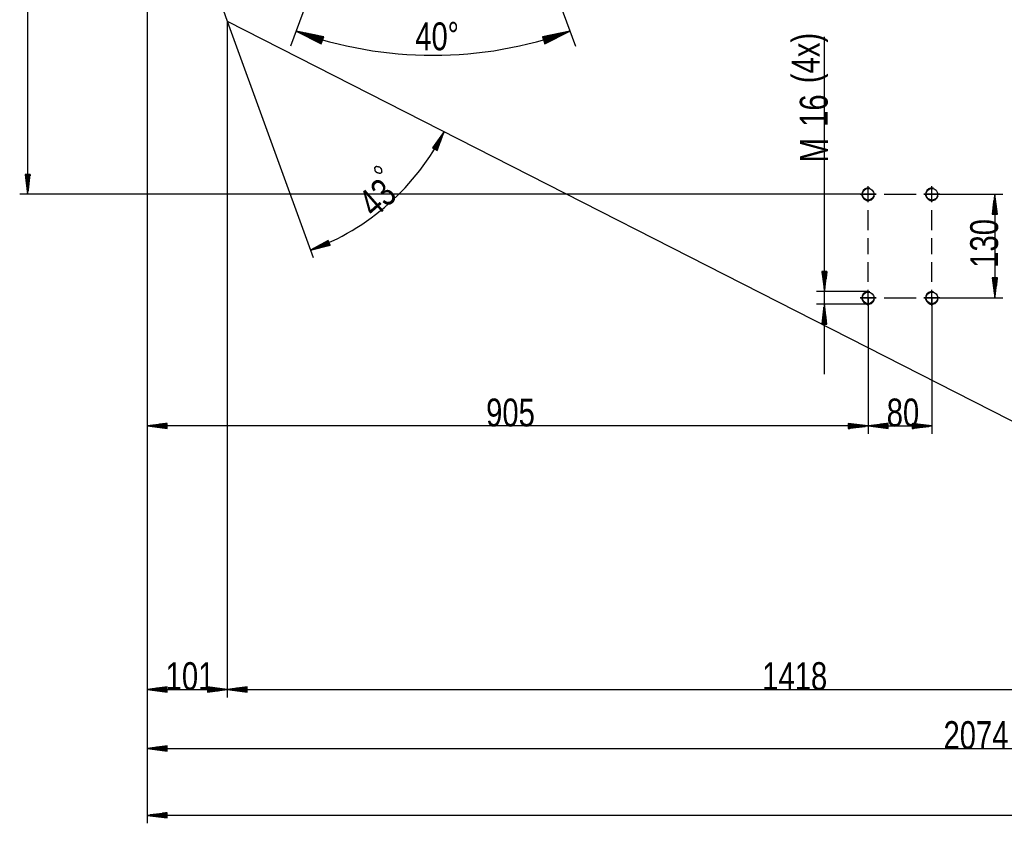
# Model space of a CAD drawing. Header units: millimetres. Extents: x -6 to 1189, y -6 to 841.
# Tile 16 of 38: x 135 to 259, y 575 to 676. Entities that reach past the tile are written whole.
import ezdxf

# ---------------------------------------------------------------- set-up
doc = ezdxf.new("R2010")
doc.units = ezdxf.units.MM
doc.layers.add('201', color=7, linetype='Continuous')
doc.styles.add('SEACAD_Arial', font='arial.ttf', dxfattribs={"width": 0.664})

msp = doc.modelspace()

# ---------------------------------------------------------------- linework, layer by layer
at = {"layer": '201', "color": 7, "linetype": 'Continuous'}
for p, q in [((190.37, 712.86), (205, 672.66)), ((136.22, 703.47), (136.22, 654.07)), ((151.22, 703.47), (151.22, 590.93)), ((151.22, 703.47), (151.22, 575.14)), ((151.22, 703.47), (151.22, 624)), ((151.22, 703.47), (151.22, 583.53)), ((151.22, 703.47), (161.29, 675.81)), ((173.65, 684.77), (169.24, 672.66)), ((161.29, 675.81), (161.29, 590.93)), ((161.29, 675.81), (161.29, 590.93)), ((161.29, 675.81), (172.09, 646.13)), ((161.29, 675.81), (301.5, 604.37)), ((169.93, 674.54), (173.09, 672.97)), ((173.39, 673.84), (169.93, 674.54)), ((173.24, 673.4), (169.93, 674.54)), ((173.24, 673.4), (169.93, 674.54)), ((173.22, 673.35), (170.28, 674.37)), ((173.25, 673.45), (170.31, 674.46)), ((173.2, 673.3), (170.62, 674.19)), ((173.27, 673.5), (170.69, 674.39)), ((173.19, 673.26), (170.97, 674.02)), ((173.29, 673.54), (171.07, 674.31)), ((173.17, 673.21), (171.32, 673.85)), ((173.3, 673.59), (171.45, 674.23)), ((173.32, 673.64), (171.83, 674.15)), ((173.34, 673.69), (172.22, 674.07)), ((173.35, 673.74), (172.6, 674)), ((173.37, 673.78), (172.98, 673.92)), ((173.09, 672.97), (173.39, 673.84)), ((173.39, 673.83), (173.36, 673.84)), ((173.39, 673.83), (173.36, 673.84)), ((204.32, 674.54), (200.86, 673.84)), ((200.86, 673.84), (201.16, 672.97)), ((200.86, 673.83), (200.88, 673.84)), ((200.86, 673.83), (200.88, 673.84)), ((200.88, 673.78), (201.27, 673.92)), ((200.89, 673.74), (201.65, 674)), ((200.91, 673.69), (202.03, 674.07)), ((200.92, 673.64), (202.41, 674.15)), ((200.94, 673.59), (202.79, 674.23)), ((200.96, 673.54), (203.17, 674.31)), ((200.97, 673.5), (203.55, 674.39)), ((200.99, 673.45), (203.94, 674.46)), ((201.01, 673.4), (204.32, 674.54)), ((201.01, 673.4), (204.32, 674.54)), ((201.02, 673.35), (203.97, 674.37)), ((201.04, 673.3), (203.62, 674.19)), ((201.06, 673.26), (203.27, 674.02)), ((201.07, 673.21), (202.92, 673.85)), ((201.16, 672.97), (204.32, 674.54)), ((173.15, 673.16), (171.67, 673.67)), ((173.14, 673.11), (172.02, 673.5)), ((173.12, 673.06), (172.36, 673.32)), ((173.1, 673.02), (172.71, 673.15)), ((173.09, 672.97), (173.06, 672.98)), ((173.09, 672.97), (173.06, 672.98)), ((201.09, 673.16), (202.58, 673.67)), ((201.11, 673.11), (202.23, 673.5)), ((201.12, 673.06), (201.88, 673.32)), ((201.14, 673.02), (201.53, 673.15)), ((201.16, 672.97), (201.18, 672.98)), ((201.16, 672.97), (201.18, 672.98)), ((236.26, 631.52), (236.26, 673.82)), ((188.54, 661.93), (187.07, 659.88)), ((187.32, 659.75), (188.31, 661.61)), ((187.36, 659.72), (188.54, 661.93)), ((187.36, 659.72), (188.54, 661.93)), ((187.4, 659.7), (188.4, 661.56)), ((187.65, 659.57), (188.54, 661.93)), ((187.14, 659.84), (187.41, 660.35)), ((187.18, 659.82), (187.63, 660.66)), ((187.23, 659.8), (187.86, 660.98)), ((187.27, 659.77), (188.09, 661.3)), ((187.45, 659.68), (188.27, 661.2)), ((187.49, 659.65), (188.13, 660.84)), ((187.54, 659.63), (187.99, 660.47)), ((187.07, 659.88), (187.65, 659.57)), ((187.09, 659.87), (187.18, 660.03)), ((187.09, 659.87), (187.18, 660.03)), ((187.58, 659.6), (187.85, 660.11)), ((187.63, 659.58), (187.72, 659.74)), ((187.63, 659.58), (187.72, 659.74)), ((136.55, 656.57), (135.89, 656.57)), ((135.89, 656.57), (136.22, 654.07)), ((135.91, 656.57), (135.91, 656.39)), ((135.91, 656.57), (135.91, 656.39)), ((135.96, 656.57), (135.96, 656)), ((136.02, 656.57), (136.02, 655.62)), ((136.07, 656.57), (136.07, 655.23)), ((136.12, 656.57), (136.12, 654.85)), ((136.17, 656.57), (136.17, 654.46)), ((136.22, 654.07), (136.55, 656.57)), ((136.22, 656.57), (136.22, 654.07)), ((136.22, 656.57), (136.22, 654.07)), ((136.27, 656.57), (136.27, 654.46)), ((136.32, 656.57), (136.32, 654.85)), ((136.37, 656.57), (136.37, 655.23)), ((136.42, 656.57), (136.42, 655.62)), ((136.47, 656.57), (136.47, 656)), ((136.52, 656.57), (136.52, 656.39)), ((136.52, 656.57), (136.52, 656.39)), ((241.77, 654.07), (135.22, 654.07)), ((240.77, 654.07), (242.77, 654.07)), ((242.77, 654.07), (240.77, 654.07)), ((241.77, 653.07), (241.77, 655.07)), ((241.77, 653.07), (241.77, 655.07)), ((243.77, 654.07), (247.77, 654.07)), ((248.77, 654.07), (250.77, 654.07)), ((250.77, 654.07), (248.77, 654.07)), ((249.77, 653.07), (249.77, 655.07)), ((249.77, 653.07), (249.77, 655.07)), ((249.77, 654.07), (258.66, 654.07)), ((257.66, 654.07), (257.33, 651.57)), ((257.66, 654.07), (257.66, 641.07)), ((257.99, 651.57), (257.66, 654.07)), ((257.66, 651.57), (257.66, 654.07)), ((257.66, 651.57), (257.66, 654.07)), ((257.51, 651.57), (257.51, 652.92)), ((257.56, 651.57), (257.56, 653.3)), ((257.61, 651.57), (257.61, 653.69)), ((257.71, 651.57), (257.71, 653.69)), ((257.76, 651.57), (257.76, 653.3)), ((257.81, 651.57), (257.81, 652.92)), ((241.77, 649.57), (241.77, 652.07)), ((249.77, 649.57), (249.77, 652.07)), ((257.33, 651.57), (257.99, 651.57)), ((257.36, 651.57), (257.36, 651.76)), ((257.36, 651.57), (257.36, 651.76)), ((257.41, 651.57), (257.41, 652.14)), ((257.46, 651.57), (257.46, 652.53)), ((257.86, 651.57), (257.86, 652.53)), ((257.91, 651.57), (257.91, 652.14)), ((257.96, 651.57), (257.96, 651.76)), ((257.96, 651.57), (257.96, 651.76)), ((173.96, 648.28), (171.75, 647.07)), ((174.08, 647.97), (171.75, 647.07)), ((174.08, 647.97), (171.75, 647.07)), ((174.06, 648.02), (172.09, 647.26)), ((174.1, 647.93), (172.13, 647.16)), ((174.04, 648.07), (172.43, 647.44)), ((174.12, 647.88), (172.5, 647.25)), ((174.02, 648.12), (172.77, 647.63)), ((174.01, 648.16), (173.11, 647.82)), ((173.99, 648.21), (173.46, 648)), ((173.97, 648.26), (173.8, 648.19)), ((173.97, 648.26), (173.8, 648.19)), ((174.2, 647.67), (173.96, 648.28)), ((241.77, 646.57), (241.77, 648.57)), ((249.77, 646.57), (249.77, 648.57)), ((171.75, 647.07), (174.2, 647.67)), ((174.13, 647.83), (172.88, 647.35)), ((174.15, 647.78), (173.26, 647.44)), ((174.17, 647.74), (173.64, 647.53)), ((174.19, 647.69), (174.02, 647.62)), ((174.19, 647.69), (174.02, 647.62)), ((241.77, 643.07), (241.77, 645.57)), ((249.77, 643.07), (249.77, 645.57)), ((236.59, 644.37), (235.93, 644.37)), ((235.93, 644.37), (236.26, 641.87)), ((235.96, 644.37), (235.96, 644.19)), ((235.96, 644.37), (235.96, 644.19)), ((236.01, 644.37), (236.01, 643.8)), ((236.06, 644.37), (236.06, 643.42)), ((236.11, 644.37), (236.11, 643.03)), ((236.16, 644.37), (236.16, 642.65)), ((236.21, 644.37), (236.21, 642.26)), ((236.26, 641.87), (236.59, 644.37)), ((236.26, 644.37), (236.26, 641.87)), ((236.26, 644.37), (236.26, 641.87)), ((236.31, 644.37), (236.31, 642.26)), ((236.37, 644.37), (236.37, 642.65)), ((236.42, 644.37), (236.42, 643.03)), ((236.47, 644.37), (236.47, 643.42)), ((236.52, 644.37), (236.52, 643.8)), ((236.57, 644.37), (236.57, 644.19)), ((236.57, 644.37), (236.57, 644.19)), ((257.99, 643.57), (257.33, 643.57)), ((257.33, 643.57), (257.66, 641.07)), ((257.36, 643.57), (257.36, 643.39)), ((257.36, 643.57), (257.36, 643.39)), ((257.41, 643.57), (257.41, 643)), ((257.46, 643.57), (257.46, 642.62)), ((257.51, 643.57), (257.51, 642.23)), ((257.56, 643.57), (257.56, 641.85)), ((257.61, 643.57), (257.61, 641.46)), ((257.66, 641.07), (257.99, 643.57)), ((257.66, 643.57), (257.66, 641.07)), ((257.66, 643.57), (257.66, 641.07)), ((257.71, 643.57), (257.71, 641.46)), ((257.76, 643.57), (257.76, 641.85)), ((257.81, 643.57), (257.81, 642.23)), ((257.86, 643.57), (257.86, 642.62)), ((257.91, 643.57), (257.91, 643)), ((257.96, 643.57), (257.96, 643.39)), ((257.96, 643.57), (257.96, 643.39)), ((241.77, 641.87), (235.26, 641.87)), ((241.77, 640.07), (241.77, 642.07)), ((241.77, 640.07), (241.77, 642.07)), ((249.77, 640.07), (249.77, 642.07)), ((249.77, 640.07), (249.77, 642.07)), ((240.77, 641.07), (242.77, 641.07)), ((242.77, 641.07), (240.77, 641.07)), ((241.77, 641.07), (241.77, 624)), ((241.77, 641.07), (241.77, 624)), ((243.77, 641.07), (247.77, 641.07)), ((248.77, 641.07), (250.77, 641.07)), ((250.77, 641.07), (248.77, 641.07)), ((249.77, 641.07), (249.77, 624)), ((249.77, 641.07), (258.66, 641.07)), ((241.77, 640.27), (235.26, 640.27)), ((236.26, 640.27), (235.93, 637.77)), ((236.16, 637.77), (236.16, 639.5)), ((236.21, 637.77), (236.21, 639.89)), ((236.59, 637.77), (236.26, 640.27)), ((236.26, 637.77), (236.26, 640.27)), ((236.26, 637.77), (236.26, 640.27)), ((236.31, 637.77), (236.31, 639.89)), ((236.37, 637.77), (236.37, 639.5)), ((236.01, 637.77), (236.01, 638.34)), ((236.06, 637.77), (236.06, 638.73)), ((236.11, 637.77), (236.11, 639.12)), ((236.42, 637.77), (236.42, 639.12)), ((236.47, 637.77), (236.47, 638.73)), ((236.52, 637.77), (236.52, 638.34)), ((235.93, 637.77), (236.59, 637.77)), ((235.96, 637.77), (235.96, 637.96)), ((235.96, 637.77), (235.96, 637.96)), ((236.57, 637.77), (236.57, 637.96)), ((236.57, 637.77), (236.57, 637.96)), ((153.72, 625.33), (151.22, 625)), ((241.77, 625), (151.22, 625)), ((151.22, 625), (153.72, 624.67)), ((153.72, 625), (151.22, 625)), ((153.72, 625), (151.22, 625)), ((153.72, 625.05), (151.6, 625.05)), ((153.72, 624.95), (151.6, 624.95)), ((153.72, 625.1), (151.99, 625.1)), ((153.72, 624.9), (151.99, 624.9)), ((153.72, 625.16), (152.38, 625.16)), ((153.72, 624.85), (152.38, 624.85)), ((153.72, 625.21), (152.76, 625.21)), ((153.72, 624.8), (152.76, 624.8)), ((153.72, 625.26), (153.15, 625.26)), ((153.72, 624.75), (153.15, 624.75)), ((153.72, 625.31), (153.53, 625.31)), ((153.72, 625.31), (153.53, 625.31)), ((153.72, 624.7), (153.53, 624.7)), ((153.72, 624.7), (153.53, 624.7)), ((153.72, 624.67), (153.72, 625.33)), ((241.77, 625), (239.27, 625.33)), ((239.27, 625.33), (239.27, 624.67)), ((239.27, 625.31), (239.45, 625.31)), ((239.27, 625.31), (239.45, 625.31)), ((239.27, 625.26), (239.84, 625.26)), ((239.27, 625.21), (240.22, 625.21)), ((239.27, 625.16), (240.61, 625.16)), ((239.27, 625.1), (240.99, 625.1)), ((239.27, 625.05), (241.38, 625.05)), ((239.27, 624.67), (241.77, 625)), ((239.27, 625), (241.77, 625)), ((239.27, 625), (241.77, 625)), ((239.27, 624.95), (241.38, 624.95)), ((239.27, 624.9), (240.99, 624.9)), ((239.27, 624.85), (240.61, 624.85)), ((239.27, 624.8), (240.22, 624.8)), ((239.27, 624.75), (239.84, 624.75)), ((239.27, 624.7), (239.45, 624.7)), ((239.27, 624.7), (239.45, 624.7)), ((244.27, 625.33), (241.77, 625)), ((241.77, 625), (249.77, 625)), ((241.77, 625), (244.27, 624.67)), ((244.27, 625), (241.77, 625)), ((244.27, 625), (241.77, 625)), ((244.27, 625.05), (242.15, 625.05)), ((244.27, 624.95), (242.15, 624.95)), ((244.27, 625.1), (242.54, 625.1)), ((244.27, 624.9), (242.54, 624.9)), ((244.27, 625.16), (242.92, 625.16)), ((244.27, 624.85), (242.92, 624.85)), ((244.27, 625.21), (243.31, 625.21)), ((244.27, 624.8), (243.31, 624.8)), ((244.27, 625.26), (243.7, 625.26)), ((244.27, 624.75), (243.7, 624.75)), ((244.27, 625.31), (244.08, 625.31)), ((244.27, 625.31), (244.08, 625.31)), ((244.27, 624.7), (244.08, 624.7)), ((244.27, 624.7), (244.08, 624.7)), ((244.27, 624.67), (244.27, 625.33)), ((249.77, 625), (247.27, 625.33)), ((247.27, 625.33), (247.27, 624.67)), ((247.27, 625.31), (247.45, 625.31)), ((247.27, 625.31), (247.45, 625.31)), ((247.27, 625.26), (247.84, 625.26)), ((247.27, 625.21), (248.22, 625.21)), ((247.27, 625.16), (248.61, 625.16)), ((247.27, 625.1), (248.99, 625.1)), ((247.27, 625.05), (249.38, 625.05)), ((247.27, 624.67), (249.77, 625)), ((247.27, 625), (249.77, 625)), ((247.27, 625), (249.77, 625)), ((247.27, 624.95), (249.38, 624.95)), ((247.27, 624.9), (248.99, 624.9)), ((247.27, 624.85), (248.61, 624.85)), ((247.27, 624.8), (248.22, 624.8)), ((247.27, 624.75), (247.84, 624.75)), ((247.27, 624.7), (247.45, 624.7)), ((247.27, 624.7), (247.45, 624.7)), ((153.72, 592.26), (151.22, 591.93)), ((153.72, 592.23), (153.53, 592.23)), ((153.72, 592.23), (153.53, 592.23)), ((153.72, 591.6), (153.72, 592.26)), ((161.29, 591.93), (158.79, 592.26)), ((158.79, 592.26), (158.79, 591.6)), ((158.79, 592.23), (158.97, 592.23)), ((158.79, 592.23), (158.97, 592.23)), ((163.79, 592.26), (161.29, 591.93)), ((163.79, 592.23), (163.6, 592.23)), ((163.79, 592.23), (163.6, 592.23)), ((163.79, 591.6), (163.79, 592.26)), ((151.22, 591.93), (161.29, 591.93)), ((151.22, 591.93), (153.72, 591.6)), ((153.72, 591.93), (151.22, 591.93)), ((153.72, 591.93), (151.22, 591.93)), ((153.72, 591.98), (151.6, 591.98)), ((153.72, 591.88), (151.6, 591.88)), ((153.72, 592.03), (151.99, 592.03)), ((153.72, 591.83), (151.99, 591.83)), ((153.72, 592.08), (152.38, 592.08)), ((153.72, 591.78), (152.38, 591.78)), ((153.72, 592.13), (152.76, 592.13)), ((153.72, 591.72), (152.76, 591.72)), ((153.72, 592.18), (153.15, 592.18)), ((153.72, 591.67), (153.15, 591.67)), ((153.72, 591.62), (153.53, 591.62)), ((153.72, 591.62), (153.53, 591.62)), ((158.79, 592.18), (159.36, 592.18)), ((158.79, 592.13), (159.74, 592.13)), ((158.79, 592.08), (160.13, 592.08)), ((158.79, 592.03), (160.51, 592.03)), ((158.79, 591.98), (160.9, 591.98)), ((158.79, 591.6), (161.29, 591.93)), ((158.79, 591.93), (161.29, 591.93)), ((158.79, 591.93), (161.29, 591.93)), ((158.79, 591.88), (160.9, 591.88)), ((158.79, 591.83), (160.51, 591.83)), ((158.79, 591.78), (160.13, 591.78)), ((158.79, 591.72), (159.74, 591.72)), ((158.79, 591.67), (159.36, 591.67)), ((158.79, 591.62), (158.97, 591.62)), ((158.79, 591.62), (158.97, 591.62)), ((161.29, 591.93), (303.07, 591.93)), ((161.29, 591.93), (163.79, 591.6)), ((163.79, 591.93), (161.29, 591.93)), ((163.79, 591.93), (161.29, 591.93)), ((163.79, 591.98), (161.67, 591.98)), ((163.79, 591.88), (161.67, 591.88)), ((163.79, 592.03), (162.06, 592.03)), ((163.79, 591.83), (162.06, 591.83)), ((163.79, 592.08), (162.44, 592.08)), ((163.79, 591.78), (162.44, 591.78)), ((163.79, 592.13), (162.83, 592.13)), ((163.79, 591.72), (162.83, 591.72)), ((163.79, 592.18), (163.22, 592.18)), ((163.79, 591.67), (163.22, 591.67)), ((163.79, 591.62), (163.6, 591.62)), ((163.79, 591.62), (163.6, 591.62)), ((153.72, 584.86), (151.22, 584.53)), ((153.72, 584.83), (153.53, 584.83)), ((153.72, 584.83), (153.53, 584.83)), ((153.72, 584.2), (153.72, 584.86)), ((151.22, 584.53), (358.67, 584.53)), ((151.22, 584.53), (153.72, 584.2)), ((153.72, 584.53), (151.22, 584.53)), ((153.72, 584.53), (151.22, 584.53)), ((153.72, 584.58), (151.6, 584.58)), ((153.72, 584.48), (151.6, 584.48)), ((153.72, 584.63), (151.99, 584.63)), ((153.72, 584.43), (151.99, 584.43)), ((153.72, 584.68), (152.38, 584.68)), ((153.72, 584.38), (152.38, 584.38)), ((153.72, 584.73), (152.76, 584.73)), ((153.72, 584.33), (152.76, 584.33)), ((153.72, 584.78), (153.15, 584.78)), ((153.72, 584.28), (153.15, 584.28)), ((153.72, 584.22), (153.53, 584.22)), ((153.72, 584.22), (153.53, 584.22)), ((153.72, 576.47), (151.22, 576.14)), ((153.72, 576.2), (151.6, 576.2)), ((153.72, 576.25), (151.99, 576.25)), ((153.72, 576.3), (152.38, 576.3)), ((153.72, 576.35), (152.76, 576.35)), ((153.72, 576.4), (153.15, 576.4)), ((153.72, 576.45), (153.53, 576.45)), ((153.72, 576.45), (153.53, 576.45)), ((153.72, 575.82), (153.72, 576.47)), ((745.07, 576.14), (151.22, 576.14)), ((151.22, 576.14), (153.72, 575.82)), ((153.72, 576.14), (151.22, 576.14)), ((153.72, 576.14), (151.22, 576.14)), ((153.72, 576.09), (151.6, 576.09)), ((153.72, 576.04), (151.99, 576.04)), ((153.72, 575.99), (152.38, 575.99)), ((153.72, 575.94), (152.76, 575.94)), ((153.72, 575.89), (153.15, 575.89)), ((153.72, 575.84), (153.53, 575.84)), ((153.72, 575.84), (153.53, 575.84))]:
    msp.add_line(p, q, dxfattribs=at)
for centre in [(241.77, 654.07), (249.77, 654.07), (241.77, 641.07), (249.77, 641.07)]:
    msp.add_circle(centre, 0.725, dxfattribs=at)
for centre, radius, start, end in [((187.12, 721.78), 50.27, 250, 290), ((161.29, 675.81), 30.59, 290, 333), ((241.77, 654.07), 0.8, 75, 345), ((249.77, 654.07), 0.8, 75, 345), ((241.77, 641.07), 0.8, 75, 345), ((249.77, 641.07), 0.8, 75, 345)]:
    msp.add_arc(centre, radius, start, end, dxfattribs=at)
msp.add_open_spline([(180.5, 656.66), (180.68, 656.83), (180.62, 657.26), (180.41, 657.51), (180, 657.59), (179.82, 657.43), (179.85, 657.02), (180.07, 656.77), (180.5, 656.66)], degree=1, knots=[0, 0, 0.086387, 0.240817, 0.356002, 0.499999, 0.586386, 0.730378, 0.84558, 1, 1], dxfattribs=at)

# ---------------------------------------------------------------- texts
at = {"layer": '201', "attachment_point": 7, "style": 'SEACAD_Arial'}
for s, insert, char_height, width in [('{\\fArial|b0||i0||c0|p34;\\C7;\\H3.5;\\W0.75;40}', (184.89, 672.09), 3.5, 3.9565), ('{\\fArial|b0||i0||c0|p34;\\C7;\\H3.342609;\\W0.75;°}', (188.96, 672.35), 3.3426, 1.3807), ('{\\fArial|b0||i0||c0|p34;\\C7;\\H3.5;\\W0.75;905}', (193.79, 624.89), 3.5, 5.9348), ('{\\fArial|b0||i0||c0|p34;\\C7;\\H3.5;\\W0.75;80}', (244.09, 624.89), 3.5, 3.9565), ('{\\fArial|b0||i0||c0|p34;\\C7;\\H3.5;\\W0.75;101}', (153.55, 591.81), 3.5, 5.9348), ('{\\fArial|b0||i0||c0|p34;\\C7;\\H3.5;\\W0.75;1418}', (228.46, 591.81), 3.5, 7.9131), ('{\\fArial|b0||i0||c0|p34;\\C7;\\H3.5;\\W0.75;2074}', (251.22, 584.41), 3.5, 7.9131)]:
    msp.add_mtext(s, dxfattribs=dict(at, insert=insert, char_height=char_height, width=width))
at = {"layer": '201', "char_height": 3.5, "attachment_point": 7, "style": 'SEACAD_Arial'}
for s, insert, width, rotation in [('{\\fArial|b0||i0||c0|p34;\\C7;\\H3.5;\\W0.75;(4x)}', (236.72, 668.01), 6.2391, 90), ('{\\fArial|b0||i0||c0|p34;\\C7;\\H3.5;\\W0.75;16}', (236.72, 662.53), 3.9565, 90), ('{\\fArial|b0||i0||c0|p34;\\C7;\\H3.5;\\W0.75;M}', (236.72, 658.08), 2.9674, 90), ('{\\fArial|b0||i0||c0|p34;\\C7;\\H3.5;\\W0.75;43}', (179.77, 650.95), 3.9565, 41.5), ('{\\fArial|b0||i0||c0|p34;\\C7;\\H3.5;\\W0.75;130}', (258.12, 644.85), 5.9348, 90)]:
    msp.add_mtext(s, dxfattribs=dict(at, insert=insert, width=width, rotation=rotation))

doc.saveas('drawing.dxf')
